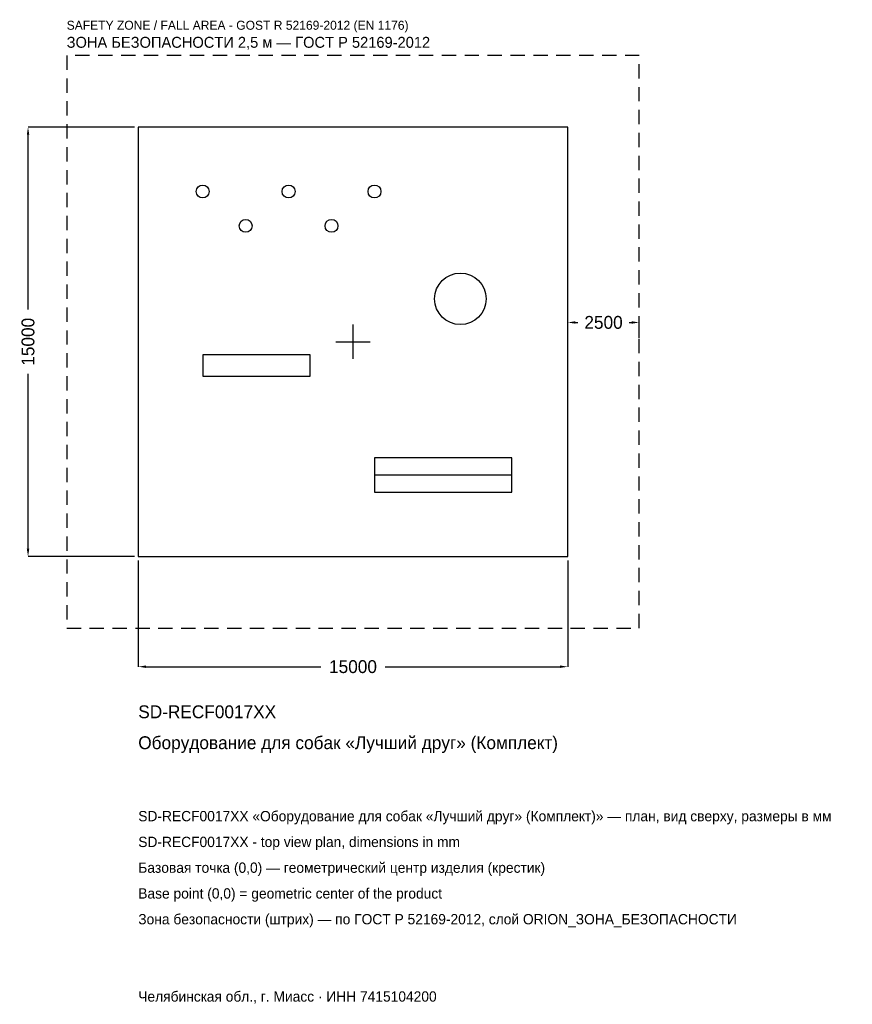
# Model space of a CAD drawing. Header units: metres. Extents: x -11641 to 17439, y -23143 to 11252.
import ezdxf

# ---------------------------------------------------------------- set-up
doc = ezdxf.new("R2010")
doc.units = ezdxf.units.M
doc.linetypes.add('DASHED', pattern=[800, 500, -300])
for name, color, linetype in [('ORION_ДАННЫЕ', 3, 'Continuous'), ('ORION_ЗОНА_БЕЗОПАСНОСТИ', 1, 'Continuous'), ('ORION_КОНТУР', 7, 'Continuous'), ('ORION_РАЗМЕРЫ', 8, 'Continuous')]:
    doc.layers.add(name, color=color, linetype=linetype)
doc.dimstyles.new('ORION', dxfattribs={"dimtxt": 450, "dimasz": 270, "dimexe": 1.25, "dimexo": 135, "dimtad": 1, "dimdec": 0, "dimcen": 2.5, "dimazin": 3, "dimtfac": 1, "dimtmove": 0, "dimatfit": 3, "dimarcsym": 0})

# ---------------------------------------------------------------- blocks, each defined once
blk = doc.blocks.new('_CLOSEDFILLED')
at = {"color": 0, "linetype": 'BYBLOCK'}
blk.add_solid([(-1, 0.16), (0, 0), (-1, -0.16)], dxfattribs=at)
blk = doc.blocks.new('*D1')
for p, q in [((-7500, -7635), (-7500, -11350)), ((7500, -7635), (7500, -11350)), ((-7230, -11350), (-1125, -11350)), ((1125, -11350), (7230, -11350))]:
    blk.add_line(p, q)
at = {"layer": 'Defpoints'}
for p in [(-7500, -7500), (7500, -7500), (-7500, -11350)]:
    blk.add_point(p, dxfattribs=at)
at = {"layer": 'ORION_РАЗМЕРЫ', "xscale": 270, "yscale": 270, "rotation": 180}
blk.add_blockref('_CLOSEDFILLED', (-7500, -11350), dxfattribs=at)
at = {"layer": 'ORION_РАЗМЕРЫ', "xscale": 270, "yscale": 270}
blk.add_blockref('_CLOSEDFILLED', (7500, -11350), dxfattribs=at)
at = {"layer": 'ORION_РАЗМЕРЫ', "insert": (0, -11350), "char_height": 450, "attachment_point": 5}
blk.add_mtext('15000', dxfattribs=at)
blk = doc.blocks.new('*D2')
for p, q in [((-7635, 7500), (-11350, 7500)), ((-11350, 1125), (-11350, 7230)), ((-11350, -7230), (-11350, -1125)), ((-7635, -7500), (-11350, -7500))]:
    blk.add_line(p, q)
at = {"layer": 'Defpoints'}
for p in [(-7500, 7500), (-11350, -7500), (-7500, -7500)]:
    blk.add_point(p, dxfattribs=at)
at = {"layer": 'ORION_РАЗМЕРЫ', "xscale": 270, "yscale": 270}
for p, rotation in [((-11350, 7500), 90), ((-11350, -7500), 270)]:
    blk.add_blockref('_CLOSEDFILLED', p, dxfattribs=dict(at, rotation=rotation))
at = {"layer": 'ORION_РАЗМЕРЫ', "insert": (-11350, 0), "char_height": 450, "attachment_point": 5, "rotation": 90}
blk.add_mtext('15000', dxfattribs=at)
blk = doc.blocks.new('*D3')
for p, q in [((7500, 135), (7500, 675)), ((7770, 675), (7850, 675)), ((9650, 675), (9730, 675)), ((10000, 135), (10000, 675))]:
    blk.add_line(p, q)
at = {"layer": 'Defpoints'}
for p in [(7500, 675), (7500, 0), (10000, 0)]:
    blk.add_point(p, dxfattribs=at)
at = {"layer": 'ORION_РАЗМЕРЫ', "xscale": 270, "yscale": 270, "rotation": 180}
blk.add_blockref('_CLOSEDFILLED', (7500, 675), dxfattribs=at)
at = {"layer": 'ORION_РАЗМЕРЫ', "xscale": 270, "yscale": 270}
blk.add_blockref('_CLOSEDFILLED', (10000, 675), dxfattribs=at)
at = {"layer": 'ORION_РАЗМЕРЫ', "insert": (8750, 675), "char_height": 450, "attachment_point": 5}
blk.add_mtext('2500', dxfattribs=at)
blk = doc.blocks.new('ОРИОН SD-RECF0017XX Оборудование для собак Лучший друг (Комплект)')
at = {"layer": 'ORION_ЗОНА_БЕЗОПАСНОСТИ', "linetype": 'DASHED'}
blk.add_lwpolyline([(-10000, -10000), (10000, -10000), (10000, 10000), (-10000, 10000)], close=True, dxfattribs=at)
at = {"layer": 'ORION_КОНТУР'}
blk.add_line((750, -4650), (5550, -4650), dxfattribs=at)
for points in [[(-7500, -7500), (7500, -7500), (7500, 7500), (-7500, 7500)], [(-5250, -1200), (-1500, -1200), (-1500, -450), (-5250, -450)], [(750, -5250), (5550, -5250), (5550, -4050), (750, -4050)]]:
    blk.add_lwpolyline(points, close=True, dxfattribs=at)
for centre, radius in [((-5250, 5250), 225), ((-2250, 5250), 225), ((750, 5250), 225), ((-3750, 4050), 225), ((-750, 4050), 225), ((3750, 1500), 900)]:
    blk.add_circle(centre, radius, dxfattribs=at)
at = {"layer": 'ORION_РАЗМЕРЫ'}
for p, q in [((0, -600), (0, 600)), ((-600, 0), (600, 0))]:
    blk.add_line(p, q, dxfattribs=at)
at = {"layer": 'ORION_ДАННЫЕ'}
for tag, p in [('АРТИКУЛ', (-7500, -13150)), ('НАИМЕНОВАНИЕ', (-7500, -14230))]:
    blk.add_attdef(tag, p, '', height=450, dxfattribs=at)
at = {"layer": 'ORION_ДАННЫЕ', "flags": 1}
for tag, p in [('ПРОИЗВОДИТЕЛЬ', (-7500, -15310)), ('ТЕЛЕФОН', (-7500, -16390)), ('САЙТ', (-7500, -18550)), ('АДРЕС', (-7500, -19630)), ('РЕКВИЗИТЫ', (-7500, -20710)), ('ГАБАРИТЫ', (-7500, -21790)), ('ЗОНА_БЕЗОПАСНОСТИ', (-7500, -22870))]:
    blk.add_attdef(tag, p, '', height=450, dxfattribs=at)
at = {"layer": 'ORION_ЗОНА_БЕЗОПАСНОСТИ', "color": 1}
for s, height, p in [('SAFETY ZONE / FALL AREA - GOST R 52169-2012 (EN 1176)', 315, (-10000, 10900)), ('ЗОНА БЕЗОПАСНОСТИ 2,5 м — ГОСТ Р 52169-2012', 382.5, (-10000, 10270))]:
    blk.add_text(s, height=height, dxfattribs=at).set_placement(p)
at = {"layer": 'ORION_РАЗМЕРЫ'}
dim = blk.add_linear_dim(base=(-11350, -7500), p1=(-7500, -7500), p2=(-7500, 7500), angle=90, dimstyle='ORION', dxfattribs=at)
dim.commit()
dim.dimension.update_dxf_attribs({"geometry": '*D2', "text_midpoint": (-11350, 0)})
for base, p1, p2, picture, middle in [((7500, 675), (7500, 0), (10000, 0), '*D3', (8750, 675)), ((-7500, -11350), (-7500, -7500), (7500, -7500), '*D1', (0, -11350))]:
    dim = blk.add_linear_dim(base=base, p1=p1, p2=p2, dimstyle='ORION', dxfattribs=at)
    dim.commit()
    dim.dimension.update_dxf_attribs({"geometry": picture, "text_midpoint": middle})

msp = doc.modelspace()

# ---------------------------------------------------------------- block references
msp.add_blockref('ОРИОН SD-RECF0017XX Оборудование для собак Лучший друг (Комплект)', (0, 0)).add_auto_attribs({'АРТИКУЛ': 'SD-RECF0017XX', 'НАИМЕНОВАНИЕ': 'Оборудование для собак «Лучший друг» (Комплект)'})

# ---------------------------------------------------------------- texts
at = {"layer": 'ORION_ДАННЫЕ', "color": 3}
for s, p in [('SD-RECF0017XX «Оборудование для собак «Лучший друг» (Комплект)» — план, вид сверху, размеры в мм', (-7500, -16750)), ('SD-RECF0017XX - top view plan, dimensions in mm', (-7500, -17650)), ('Челябинская обл., г. Миасс · ИНН 7415104200', (-7500, -23050))]:
    msp.add_text(s, height=360, dxfattribs=at).set_placement(p)
at = {"layer": 'ORION_ДАННЫЕ', "color": 7}
for s, p in [('Базовая точка (0,0) — геометрический центр изделия (крестик)', (-7500, -18550)), ('Base point (0,0) = geometric center of the product', (-7500, -19450))]:
    msp.add_text(s, height=360, dxfattribs=at).set_placement(p)
at = {"layer": 'ORION_ДАННЫЕ', "color": 1}
msp.add_text('Зона безопасности (штрих) — по ГОСТ Р 52169-2012, слой ORION_ЗОНА_БЕЗОПАСНОСТИ', height=360, dxfattribs=at).set_placement((-7500, -20350))

doc.saveas('drawing.dxf')
